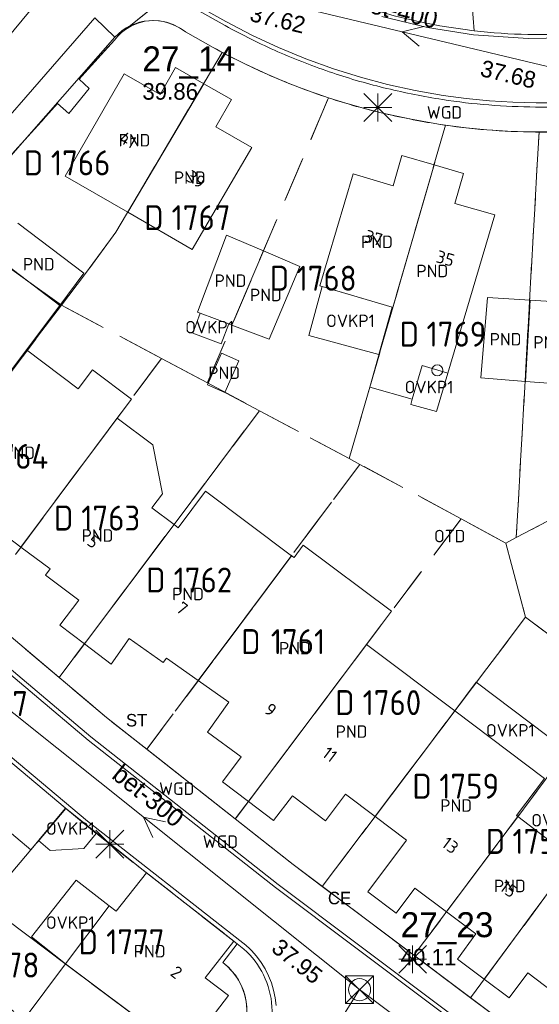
# Model space of a CAD drawing. Header units: metres. Extents: x 207644 to 210135, y 370459 to 373417.
# Tile 67 of 256: x 208717 to 208755, y 371463 to 371534. Entities that reach past the tile are written whole.
import ezdxf
from ezdxf.enums import TextEntityAlignment as Align

# ---------------------------------------------------------------- set-up
doc = ezdxf.new("R2010")
doc.units = ezdxf.units.M
doc.linetypes.add('HIDDEN2', pattern=[4.7625, 3.175, -1.5875])
for name, color, linetype in [('combi_kolk', 7, 'Continuous'), ('CON_BxH300x300mm', 7, 'Continuous'), ('CON_BxH400x400mm', 7, 'Continuous'), ('CON_BxH600x600mm', 7, 'Continuous'), ('DMM_BxH300x300mm', 7, 'Continuous'), ('DMM_BxH400x400mm', 7, 'Continuous'), ('GB', 1, 'Continuous'), ('GB07', 1, 'Continuous'), ('GB11', 1, 'Continuous'), ('INV_BxH300x300mm', 7, 'Continuous'), ('INV_BxH400x400mm', 7, 'Continuous'), ('KAD_Niet_vastgesteld_Perceel', 30, 'Continuous'), ('KAD_perceelnummer', 212, 'Continuous'), ('KAD_sectie', 212, 'Continuous'), ('KAD_Vastgesteld_Perceel', 212, 'Continuous'), ('KO_INSPECTIE', 7, 'Continuous'), ('NAR', 7, 'Continuous'), ('NLV_inspectieput', 7, 'Continuous'), ('NNR_inspectieput', 7, 'Continuous'), ('NOD_inspectieput', 7, 'Continuous'), ('OTD', 7, 'Continuous'), ('OVKP1', 7, 'Continuous'), ('PIJL', 7, 'Continuous'), ('PND', 7, 'Continuous'), ('WGD', 7, 'Continuous')]:
    doc.layers.add(name, color=color, linetype=linetype)
for name, color, linetype, lineweight in [('GMV', 7, 'Continuous', 25), ('GP1', 7, 'Continuous', 30), ('Q21_lantaarnpaal', 1, 'Continuous', 0), ('Q28_rioolput', 153, 'Continuous', 0)]:
    doc.layers.add(name, color=color, linetype=linetype, lineweight=lineweight)
doc.styles.add('ISO', font='isocpeur.ttf', dxfattribs={"height": 1})
doc.styles.add('ISOCP', font='ISOCP.shx', dxfattribs={"height": 1.8})

# ---------------------------------------------------------------- blocks, each defined once
blk = doc.blocks.new('ACMAP_ANN_TEMPLATE_Vastgesteld_Perceelnummer')
at = {"layer": 'KAD_perceelnummer', "style": 'ISOCP'}
blk.add_attdef('Perceelnummer', text='', height=1.8, dxfattribs=at).set_placement((0, 0), align=Align.MIDDLE)
at = {"layer": 'KAD_sectie', "style": 'ISOCP'}
blk.add_attdef('sectie', text='', height=1.8, dxfattribs=at).set_placement((-2.7, 0), align=Align.MIDDLE_RIGHT)
blk = doc.blocks.new('Q21')
for p, q in [((-1, 1), (0, 0)), ((0, 1), (0, 0)), ((0, 0), (1, 1)), ((-1, 0), (0, 0)), ((-1, -1), (0, 0)), ((0, 0), (1, 0)), ((0, 0), (0, -1)), ((0, 0), (1, -1))]:
    blk.add_line(p, q)
blk = doc.blocks.new('Q28')
at = {"linetype": 'Continuous'}
for p, q in [((-1, -1), (1, 1)), ((-1, 1), (1, -1))]:
    blk.add_line(p, q, dxfattribs=at)
blk.add_lwpolyline([(1, 1), (1, -1), (-1, -1), (-1, 1)], close=True)

msp = doc.modelspace()

# ---------------------------------------------------------------- linework, layer by layer
at = {"layer": 'combi_kolk', "color": 253, "lineweight": 13}
msp.add_circle((208747.22, 371508.82), 0.4, dxfattribs=at)
at = {"layer": 'CON_BxH300x300mm', "color": 253, "linetype": 'Continuous', "lineweight": 13}
for points in [[(208741.61, 371464.18), (208710.46, 371489.03)], [(208727.98, 371442.36), (208741.61, 371464.18)], [(208759.03, 371451.12), (208741.61, 371464.18)]]:
    msp.add_lwpolyline(points, dxfattribs=at)
at = {"layer": 'CON_BxH400x400mm', "color": 253, "linetype": 'Continuous', "lineweight": 13}
msp.add_lwpolyline([(208757.27, 371530.22), (208732.09, 371536.24)], dxfattribs=at)
at = {"layer": 'CON_BxH600x600mm', "color": 253, "linetype": 'Continuous', "lineweight": 13}
msp.add_lwpolyline([(208725.5, 371544), (208693.42, 371505.28)], dxfattribs=at)
at = {"layer": 'GB', "color": 253, "linetype": 'Continuous', "lineweight": 13}
for points in [[(208724.63, 371530.203), (208720.388, 371522.826)], [(208727.234, 371528.698), (208724.63, 371530.203)], [(208728.343, 371530.652), (208727.234, 371528.698)], [(208730.372, 371529.483), (208728.343, 371530.652)], [(208730.372, 371529.483), (208732.37, 371528.332)], [(208732.37, 371528.332), (208731.247, 371526.382)], [(208731.247, 371526.382), (208733.846, 371524.884)], [(208733.846, 371524.884), (208729.552, 371517.53)], [(208744.663, 371524.301), (208744.024, 371522.126)], [(208746.979, 371523.631), (208744.663, 371524.301)], [(208746.979, 371523.631), (208749.106, 371523.015)], [(208741.144, 371522.978), (208738.753, 371514.903)], [(208744.024, 371522.126), (208741.144, 371522.978)], [(208749.106, 371523.015), (208748.48, 371520.853)], [(208720.388, 371522.826), (208724.894, 371520.222)], [(208748.48, 371520.853), (208751.362, 371520.019)], [(208729.552, 371517.53), (208724.894, 371520.222)], [(208720.949, 371516.419), (208716.961, 371519.434)], [(208751.362, 371520.019), (208747.98, 371508.625)], [(208732.02, 371518.572), (208729.924, 371513.012)], [(208734.682, 371517.43), (208732.02, 371518.572)], [(208734.682, 371517.43), (208737.302, 371516.306)], [(208720.009, 371513.506), (208721.741, 371515.82)], [(208721.741, 371515.82), (208720.949, 371516.419)], [(208738.753, 371514.903), (208743.955, 371513.372)], [(208750.365, 371508.275), (208750.825, 371514.071)], [(208750.825, 371514.071), (208753.913, 371513.878)], [(208756.994, 371513.686), (208753.913, 371513.878)], [(208720.009, 371513.506), (208717.602, 371510.294)], [(208742.347, 371507.603), (208743.955, 371513.372)], [(208745.407, 371506.751), (208742.347, 371507.603)], [(208728.544, 371497.477), (208730.507, 371500.104)], [(208730.507, 371500.104), (208736.706, 371495.456)], [(208726.64, 371498.909), (208728.237, 371497.708)], [(208728.237, 371497.708), (208728.544, 371497.477)], [(208736.706, 371495.456), (208729.983, 371486.461)], [(208718.962, 371494.065), (208719.294, 371494.506)], [(208721.364, 371492.253), (208718.962, 371494.065)], [(208720.008, 371490.46), (208721.364, 371492.253)], [(208721.78, 371489.111), (208720.008, 371490.46)], [(208723.713, 371487.64), (208721.78, 371489.111)], [(208725.01, 371489.479), (208723.713, 371487.64)], [(208727.461, 371487.75), (208725.01, 371489.479)], [(208727.692, 371488.076), (208727.461, 371487.75)], [(208729.983, 371486.461), (208727.692, 371488.076)], [(208732.187, 371484.906), (208729.983, 371486.461)], [(208730.649, 371482.748), (208732.187, 371484.906)], [(208733.072, 371480.963), (208730.649, 371482.748)], [(208731.725, 371479.152), (208733.072, 371480.963)], [(208733.594, 371477.738), (208731.725, 371479.152)], [(208740.605, 371478.264), (208739.156, 371476.35)], [(208742.724, 371476.66), (208740.605, 371478.264)], [(208735.407, 371476.366), (208733.594, 371477.738)], [(208736.764, 371478.16), (208735.407, 371476.366)], [(208739.156, 371476.35), (208736.764, 371478.16)], [(208717.901, 371474.249), (208715.738, 371476.077)], [(208744.99, 371474.944), (208742.724, 371476.66)], [(208752.934, 371476.734), (208753.024, 371476.665)], [(208753.024, 371476.665), (208757.005, 371473.614)], [(208742.207, 371471.22), (208744.99, 371474.944)], [(208717.901, 371474.249), (208714.674, 371470.43)], [(208744.244, 371469.698), (208742.207, 371471.22)], [(208745.594, 371471.498), (208744.244, 371469.698)], [(208747.876, 371469.786), (208745.594, 371471.498)], [(208720.412, 371466.033), (208723.555, 371470.223)], [(208723.555, 371470.223), (208724.072, 371469.834)], [(208749.994, 371468.198), (208747.876, 371469.786)], [(208748.68, 371466.371), (208749.994, 371468.198)], [(208750.6, 371464.926), (208748.68, 371466.371)], [(208717.418, 371462.04), (208720.412, 371466.033)], [(208730.469, 371465.02), (208732.16, 371463.747)], [(208752.384, 371463.583), (208750.6, 371464.926)], [(208753.743, 371465.389), (208752.384, 371463.583)], [(208756.139, 371463.559), (208753.743, 371465.389)], [(208732.16, 371463.747), (208730.605, 371461.724)]]:
    msp.add_lwpolyline(points, dxfattribs=at)
at = {"layer": 'GB07', "color": 253, "linetype": 'Continuous', "lineweight": 13}
for points in [[(208730.372, 371529.483), (208724.894, 371520.222)], [(208746.979, 371523.631), (208744.01, 371513.356)], [(208734.682, 371517.43), (208732.407, 371512.075)], [(208720.009, 371513.506), (208715.218, 371517.129)], [(208753.571, 371508.022), (208753.913, 371513.878)], [(208744.01, 371513.356), (208743.955, 371513.372)], [(208717.602, 371510.294), (208708.969, 371498.77)], [(208724.135, 371505.379), (208717.194, 371496.077)], [(208728.237, 371497.708), (208721.78, 371489.111)], [(208742.106, 371489.048), (208733.594, 371477.738)], [(208748.469, 371484.265), (208742.724, 371476.66)], [(208753.024, 371476.665), (208747.876, 371469.786)], [(208757.005, 371473.614), (208750.6, 371464.926)], [(208727.202, 371460.937), (208720.412, 371466.033)]]:
    msp.add_lwpolyline(points, dxfattribs=at)
at = {"layer": 'GB11', "color": 253, "linetype": 'Continuous', "lineweight": 13}
for points in [[(208737.302, 371516.306), (208735.088, 371511.065)], [(208729.924, 371513.012), (208730.128, 371512.935)], [(208730.128, 371512.935), (208732.18, 371512.161)], [(208732.18, 371512.161), (208732.407, 371512.075)], [(208735.088, 371511.065), (208732.407, 371512.075)], [(208717.602, 371510.294), (208721.332, 371507.488)], [(208731.898, 371507.223), (208732.906, 371509.502), (208731.663, 371510.052), (208730.655, 371507.772), (208731.898, 371507.223)], [(208721.332, 371507.488), (208722.356, 371508.849)], [(208722.356, 371508.849), (208725.156, 371506.742)], [(208745.407, 371506.751), (208746.126, 371509.175), (208747.98, 371508.625)], [(208753.571, 371508.022), (208750.365, 371508.275)], [(208753.571, 371508.022), (208756.526, 371507.788)], [(208725.156, 371506.742), (208724.135, 371505.379)], [(208724.135, 371505.379), (208726.699, 371503.45)], [(208726.699, 371503.45), (208727.398, 371499.917)], [(208727.398, 371499.917), (208726.64, 371498.909)], [(208717.194, 371496.077), (208714.918, 371497.779)], [(208719.294, 371494.506), (208717.194, 371496.077)], [(208736.9, 371495.319), (208737.547, 371496.222)], [(208737.547, 371496.222), (208743.913, 371491.449)], [(208736.706, 371495.456), (208736.9, 371495.319)], [(208743.913, 371491.449), (208742.106, 371489.048)], [(208742.106, 371489.048), (208748.469, 371484.265)], [(208748.469, 371484.265), (208754.933, 371479.405)], [(208754.933, 371479.405), (208752.934, 371476.734)], [(208724.072, 371469.834), (208726.247, 371472.609)], [(208732.547, 371467.671), (208726.247, 371472.609)], [(208732.547, 371467.671), (208730.469, 371465.02)]]:
    msp.add_lwpolyline(points, dxfattribs=at)
at = {"layer": 'GMV', "color": 253, "linetype": 'Continuous', "lineweight": 13}
for points in [[(208749.878, 371533.296, -0.080113), (208737.019, 371536.946)], [(208729.051, 371533.216, 0.392921), (208723.961, 371532.828)], [(208731.922, 371533.669, 0.023102), (208735.723, 371531.791)], [(208749.878, 371533.296, 0.046018), (208757.614, 371533.118)], [(208734.996, 371530.144, -0.022952), (208731.048, 371532.095)], [(208735.723, 371531.791, 0.021728), (208739.676, 371530.259)], [(208739.103, 371528.553, -0.022137), (208734.996, 371530.144)], [(208739.676, 371530.259, 0.023019), (208743.588, 371529.137)], [(208743.588, 371529.137, 0.019082), (208747.58, 371528.345)], [(208743.16, 371527.389, -0.024213), (208739.103, 371528.553)], [(208747.58, 371528.345, 0.020874), (208750.932, 371527.949)], [(208750.932, 371527.949, 0.015722), (208754.305, 371527.8)], [(208747.3, 371526.567, -0.018864), (208743.16, 371527.389)], [(208754.305, 371527.8, 0.017647), (208756.743, 371527.861)], [(208750.791, 371526.155, -0.021771), (208747.3, 371526.567)], [(208754.303, 371526, -0.016792), (208750.791, 371526.155)], [(208756.845, 371526.064, -0.019677), (208754.303, 371526)], [(208732.796, 371467.476, -0.418927), (208734.126, 371459.045)], [(208732.682, 371460.119, 0.407919), (208731.748, 371466.13)]]:
    msp.add_lwpolyline(points, format="xyb", dxfattribs=at)
for points in [[(208731.97, 371533.965), (208729.857, 371535.144)], [(208749.74, 371535.119), (208749.878, 371533.296)], [(208729.809, 371534.848), (208731.922, 371533.669)], [(208746.505, 371533.525), (208743.22, 371534.317)], [(208722.536, 371534.237), (208700.347, 371508.766)], [(208723.961, 371532.828), (208722.536, 371534.237)], [(208733.849, 371532.982), (208731.97, 371533.965)], [(208731.048, 371532.095), (208729.051, 371533.216)], [(208735.771, 371532.087), (208733.849, 371532.982)], [(208749.829, 371533), (208746.505, 371533.525)], [(208753.756, 371532.729), (208749.829, 371533)], [(208723.961, 371532.828), (208717.787, 371525.805)], [(208757.628, 371532.818), (208753.756, 371532.729)], [(208737.731, 371531.278), (208735.771, 371532.087)], [(208739.724, 371530.555), (208737.731, 371531.278)], [(208741.668, 371529.949), (208739.724, 371530.555)], [(208743.636, 371529.433), (208741.668, 371529.949)], [(208745.625, 371528.999), (208743.636, 371529.433)], [(208747.628, 371528.641), (208745.625, 371528.999)], [(208749.3, 371528.408), (208747.628, 371528.641)], [(208750.98, 371528.245), (208749.3, 371528.408)], [(208752.666, 371528.144), (208750.98, 371528.245)], [(208754.353, 371528.096), (208752.666, 371528.144)], [(208755.573, 371528.105), (208754.353, 371528.096)], [(208717.787, 371525.805), (208710.095, 371517.002)], [(208711.784, 371493.564), (208723.372, 371483.797)], [(208722.042, 371482.172), (208710.415, 371491.973)], [(208710.607, 371492.203), (208722.234, 371482.402)], [(208709.163, 371487.087), (208722.007, 371476.313)], [(208720.377, 371477.289), (208709.797, 371486.164)], [(208723.372, 371483.797), (208736.83, 371473.189)], [(208735.54, 371471.532), (208722.042, 371482.172)], [(208722.234, 371482.402), (208735.732, 371471.762)], [(208720.42, 371477.253), (208717.901, 371474.249)], [(208720.42, 371477.253), (208720.377, 371477.289)], [(208726.247, 371472.609), (208720.42, 371477.253)], [(208722.007, 371476.313), (208732.975, 371467.717)], [(208736.83, 371473.189), (208757.471, 371457.695)], [(208752.921, 371458.486), (208735.54, 371471.532)], [(208735.732, 371471.762), (208753.113, 371458.716)], [(208732.796, 371467.476), (208732.547, 371467.671)], [(208732.975, 371467.717), (208733.407, 371467.378)], [(208731.748, 371466.13), (208732.796, 371467.476)], [(208733.407, 371467.378), (208733.687, 371467.116)], [(208733.687, 371467.116), (208733.811, 371466.999)], [(208733.811, 371466.999), (208734.18, 371466.586)], [(208734.18, 371466.586), (208734.512, 371466.142)], [(208734.512, 371466.142), (208734.803, 371465.671)], [(208734.803, 371465.671), (208735.052, 371465.175)], [(208735.052, 371465.175), (208735.256, 371464.66)], [(208735.256, 371464.66), (208735.413, 371464.129)], [(208735.413, 371464.129), (208735.524, 371463.586)], [(208735.524, 371463.586), (208735.586, 371463.035)]]:
    msp.add_lwpolyline(points, dxfattribs=at)
at = {"layer": 'GP1', "color": 253, "linetype": 'Continuous', "lineweight": 13}
for points in [[(208737.959, 371511.334), (208738.904, 371514.859)], [(208738.904, 371514.859), (208743.955, 371513.372)], [(208743.955, 371513.372), (208743.008, 371509.974)], [(208732.18, 371512.161), (208731.639, 371510.728), (208729.587, 371511.502), (208730.128, 371512.935)], [(208743.008, 371509.974), (208737.959, 371511.334)], [(208747.98, 371508.625), (208747.155, 371505.845)], [(208745.299, 371506.361), (208745.407, 371506.751)], [(208747.155, 371505.845), (208745.299, 371506.361)], [(208748.469, 371484.265), (208750.026, 371486.336)], [(208750.026, 371486.336), (208756.49, 371481.476)], [(208722.629, 371475.445), (208721.737, 371474.361), (208719.299, 371474.206), (208718.473, 371474.932), (208720.42, 371477.253), (208722.629, 371475.445)], [(208717.948, 371467.974), (208721.167, 371472.061)], [(208721.167, 371472.061), (208723.555, 371470.223)], [(208720.412, 371466.033), (208717.948, 371467.974)]]:
    msp.add_lwpolyline(points, dxfattribs=at)
at = {"layer": 'KAD_Niet_vastgesteld_Perceel', "color": 253, "linetype": 'HIDDEN2', "lineweight": 13}
msp.add_lwpolyline([(208733.739, 371540.646), (208724.733, 371533.398), (208724.44, 371533.17), (208724.173, 371532.914), (208723.933, 371532.631), (208721.394, 371529.801), (208722.119, 371529.134), (208720.639, 371527.327), (208719.827, 371528.055), (208716.767, 371524.644), (208712.09, 371519.287), (208704.01, 371510.033), (208704.744, 371509.289), (208703.524, 371507.956), (208702.812, 371508.661), (208701.593, 371507.264), (208691.06, 371495.268), (208688.841, 371492.884), (208686.859, 371490.755), (208685.417, 371489.218), (208682.405, 371486.007), (208679.729, 371483.3), (208674.132, 371477.639)], dxfattribs=at)
at = {"layer": 'KAD_Vastgesteld_Perceel', "color": 253, "linetype": 'HIDDEN2', "lineweight": 13}
for points in [[(208755.699, 371526.011), (208754.552, 371526.007), (208752.67, 371526.044), (208750.791, 371526.155), (208749.295, 371526.293), (208747.805, 371526.488), (208747.3, 371526.567), (208745.222, 371526.94), (208743.16, 371527.389), (208741.887, 371527.71), (208740.624, 371528.068), (208739.372, 371528.463), (208739.103, 371528.553), (208737.719, 371529.044), (208736.349, 371529.574), (208734.996, 371530.144), (208733.335, 371530.909), (208731.706, 371531.738), (208731.048, 371532.095), (208729.051, 371533.216), (208728.632, 371533.516), (208728.174, 371533.752), (208727.686, 371533.919), (208727.18, 371534.015), (208726.665, 371534.037), (208726.152, 371533.984), (208725.652, 371533.858), (208725.176, 371533.661), (208724.733, 371533.398), (208733.739, 371540.646)], [(208716.767, 371524.644), (208719.827, 371528.055), (208720.639, 371527.327), (208722.119, 371529.134), (208721.394, 371529.801), (208723.933, 371532.631), (208724.173, 371532.914), (208724.44, 371533.17), (208724.733, 371533.398), (208725.176, 371533.661), (208725.652, 371533.858), (208726.152, 371533.984), (208726.665, 371534.037), (208727.18, 371534.015), (208727.686, 371533.919), (208728.174, 371533.752), (208728.632, 371533.516), (208729.051, 371533.216), (208731.048, 371532.095), (208731.706, 371531.738), (208724.036, 371518.772), (208721.776, 371515.702), (208720.113, 371513.511), (208712.09, 371519.287)], [(208713.954, 371491.734), (208719.953, 371486.678), (208723.372, 371483.797), (208726.279, 371481.506), (208732.65, 371476.483), (208736.83, 371473.189), (208738.918, 371471.621), (208745.533, 371466.656), (208749.616, 371463.592), (208757.669, 371457.547)], [(208733.491, 371462.756), (208733.441, 371463.315), (208733.319, 371463.863), (208733.128, 371464.39), (208732.871, 371464.889), (208732.551, 371465.35), (208732.175, 371465.766), (208731.748, 371466.13), (208732.796, 371467.476), (208721.828, 371476.072), (208720.431, 371477.244), (208717.901, 371474.249), (208715.744, 371476.071)]]:
    msp.add_lwpolyline(points, dxfattribs=at)
for points in [[(208730.638, 371507.912), (208727.336, 371509.67), (208720.113, 371513.511), (208721.776, 371515.702), (208724.036, 371518.772), (208731.706, 371531.738), (208733.335, 371530.909), (208734.996, 371530.144), (208736.349, 371529.574), (208737.719, 371529.044), (208739.103, 371528.553), (208739.372, 371528.463), (208730.638, 371507.912)], [(208740.86, 371502.458), (208734.398, 371505.909), (208730.638, 371507.912), (208739.372, 371528.463), (208740.624, 371528.068), (208741.887, 371527.71), (208743.16, 371527.389), (208745.222, 371526.94), (208747.3, 371526.567), (208747.805, 371526.488), (208740.86, 371502.458)], [(208741.631, 371502.044), (208740.86, 371502.458), (208747.805, 371526.488), (208749.295, 371526.293), (208750.791, 371526.155), (208752.67, 371526.044), (208754.552, 371526.007), (208752.907, 371496.759), (208752.164, 371496.366), (208748.93, 371498.115), (208741.631, 371502.044)], [(208759.378, 371526.288), (208762.12, 371526.589), (208764.635, 371502.984), (208764.46, 371502.891), (208756.841, 371498.846), (208752.907, 371496.759), (208754.552, 371526.007), (208755.699, 371526.011), (208756.845, 371526.064), (208758.113, 371526.159), (208759.378, 371526.288)], [(208702.812, 371508.661), (208703.524, 371507.956), (208704.744, 371509.289), (208704.01, 371510.033), (208712.09, 371519.287), (208720.113, 371513.511), (208718.398, 371511.255), (208707.793, 371497.094), (208702.591, 371501.697), (208702.148, 371501.998), (208701.753, 371502.36), (208701.414, 371502.776), (208701.139, 371503.235), (208700.933, 371503.73), (208700.801, 371504.249), (208700.745, 371504.782), (208700.766, 371505.317), (208700.864, 371505.844), (208701.038, 371506.351), (208701.282, 371506.828), (208701.593, 371507.264), (208702.812, 371508.661)], [(208720.113, 371513.511), (208727.336, 371509.67), (208713.954, 371491.734), (208711.784, 371493.564), (208707.793, 371497.094), (208718.398, 371511.255), (208720.113, 371513.511)], [(208730.638, 371507.912), (208734.398, 371505.909), (208719.953, 371486.678), (208713.954, 371491.734), (208727.336, 371509.67), (208730.638, 371507.912)], [(208740.86, 371502.458), (208741.631, 371502.044), (208726.279, 371481.506), (208723.372, 371483.797), (208719.953, 371486.678), (208734.398, 371505.909), (208740.86, 371502.458)], [(208741.631, 371502.044), (208748.93, 371498.115), (208732.65, 371476.483), (208726.279, 371481.506), (208741.631, 371502.044)], [(208774.793, 371478.518), (208773.179, 371476.367), (208764.304, 371483.008), (208760.115, 371486.139), (208753.578, 371491.028), (208752.164, 371496.366), (208752.907, 371496.759), (208756.841, 371498.846), (208777.93, 371482.743), (208774.793, 371478.518)], [(208748.93, 371498.115), (208752.164, 371496.366), (208753.578, 371491.028), (208738.918, 371471.621), (208736.83, 371473.189), (208732.65, 371476.483), (208748.93, 371498.115)], [(208738.918, 371471.621), (208753.578, 371491.028), (208760.115, 371486.139), (208745.533, 371466.656), (208738.918, 371471.621)], [(208773.179, 371476.367), (208771.437, 371474.045), (208762.606, 371480.752), (208760.904, 371478.495), (208758.176, 371475.202), (208749.616, 371463.592), (208745.533, 371466.656), (208760.115, 371486.139), (208764.304, 371483.008), (208773.179, 371476.367)], [(208761.362, 371462.322), (208757.669, 371457.547), (208749.616, 371463.592), (208758.176, 371475.202), (208760.904, 371478.495), (208762.606, 371480.752), (208771.437, 371474.045), (208769.764, 371471.814), (208768.914, 371472.386), (208761.362, 371462.322)], [(208731.102, 371458.01), (208728.089, 371453.989), (208708.217, 371468.981), (208710.75, 371472.641), (208709.823, 371473.454), (208713.564, 371477.914), (208715.744, 371476.071), (208711.956, 371471.637), (208714.212, 371469.742), (208714.694, 371470.325), (208731.102, 371458.01)], [(208715.744, 371476.071), (208717.901, 371474.249), (208720.431, 371477.244), (208721.828, 371476.072), (208732.796, 371467.476), (208731.748, 371466.13), (208732.175, 371465.766), (208732.551, 371465.35), (208732.871, 371464.889), (208733.128, 371464.39), (208733.319, 371463.863), (208733.441, 371463.315), (208733.491, 371462.756), (208733.469, 371462.196), (208733.375, 371461.643), (208733.21, 371461.106), (208732.978, 371460.596), (208732.682, 371460.119), (208731.102, 371458.01), (208714.694, 371470.325), (208714.212, 371469.742), (208711.956, 371471.637), (208715.744, 371476.071)]]:
    msp.add_lwpolyline(points, close=True, dxfattribs=at)
at = {"layer": 'NOD_inspectieput', "color": 253, "lineweight": 13}
msp.add_circle((208741.61, 371464.18), 0.8, dxfattribs=at)
at = {"layer": 'PIJL', "color": 253, "lineweight": 13}
for points in [[(208746.25, 371533.6), (208744.68, 371533.23), (208745.91, 371532.19)], [(208727.61, 371476.27), (208726.03, 371476.6), (208726.71, 371475.14)]]:
    msp.add_lwpolyline(points, dxfattribs=at)

# ---------------------------------------------------------------- block references
at = {"layer": 'KAD_Vastgesteld_Perceel', "color": 253, "linetype": 'HIDDEN2', "lineweight": 13}
ref = msp.add_blockref('ACMAP_ANN_TEMPLATE_Vastgesteld_Perceelnummer', (208721.501, 371523.774), dxfattribs=at)
ref.add_attrib('Perceelnummer', '1766', dxfattribs={"layer": 'KAD_perceelnummer', "lineweight": 13, "height": 1.8, "style": 'ISOCP'}).set_placement((208721.501, 371523.774), align=Align.MIDDLE)
ref.add_attrib('sectie', 'D', dxfattribs={"layer": 'KAD_sectie', "lineweight": 13, "height": 1.8, "style": 'ISOCP'}).set_placement((208718.801, 371523.774), align=Align.MIDDLE_RIGHT)
ref = msp.add_blockref('ACMAP_ANN_TEMPLATE_Vastgesteld_Perceelnummer', (208730.18, 371519.825), dxfattribs=at)
ref.add_attrib('Perceelnummer', '1767', dxfattribs={"layer": 'KAD_perceelnummer', "lineweight": 13, "height": 1.8, "style": 'ISOCP'}).set_placement((208730.18, 371519.825), align=Align.MIDDLE)
ref.add_attrib('sectie', 'D', dxfattribs={"layer": 'KAD_sectie', "lineweight": 13, "height": 1.8, "style": 'ISOCP'}).set_placement((208727.48, 371519.825), align=Align.MIDDLE_RIGHT)
ref = msp.add_blockref('ACMAP_ANN_TEMPLATE_Vastgesteld_Perceelnummer', (208739.232, 371515.461), dxfattribs=at)
ref.add_attrib('Perceelnummer', '1768', dxfattribs={"layer": 'KAD_perceelnummer', "lineweight": 13, "height": 1.8, "style": 'ISOCP'}).set_placement((208739.232, 371515.461), align=Align.MIDDLE)
ref.add_attrib('sectie', 'D', dxfattribs={"layer": 'KAD_sectie', "lineweight": 13, "height": 1.8, "style": 'ISOCP'}).set_placement((208736.532, 371515.461), align=Align.MIDDLE_RIGHT)
ref = msp.add_blockref('ACMAP_ANN_TEMPLATE_Vastgesteld_Perceelnummer', (208748.592, 371511.427), dxfattribs=at)
ref.add_attrib('Perceelnummer', '1769', dxfattribs={"layer": 'KAD_perceelnummer', "lineweight": 13, "height": 1.8, "style": 'ISOCP'}).set_placement((208748.592, 371511.427), align=Align.MIDDLE)
ref.add_attrib('sectie', 'D', dxfattribs={"layer": 'KAD_sectie', "lineweight": 13, "height": 1.8, "style": 'ISOCP'}).set_placement((208745.892, 371511.427), align=Align.MIDDLE_RIGHT)
ref = msp.add_blockref('ACMAP_ANN_TEMPLATE_Vastgesteld_Perceelnummer', (208717.006, 371502.623), dxfattribs=at)
ref.add_attrib('Perceelnummer', '1764', dxfattribs={"layer": 'KAD_perceelnummer', "lineweight": 13, "height": 1.8, "style": 'ISOCP'}).set_placement((208717.006, 371502.623), align=Align.MIDDLE)
ref.add_attrib('sectie', 'D', dxfattribs={"layer": 'KAD_sectie', "lineweight": 13, "height": 1.8, "style": 'ISOCP'}).set_placement((208714.306, 371502.623), align=Align.MIDDLE_RIGHT)
ref = msp.add_blockref('ACMAP_ANN_TEMPLATE_Vastgesteld_Perceelnummer', (208723.673, 371498.174), dxfattribs=at)
ref.add_attrib('Perceelnummer', '1763', dxfattribs={"layer": 'KAD_perceelnummer', "lineweight": 13, "height": 1.8, "style": 'ISOCP'}).set_placement((208723.673, 371498.174), align=Align.MIDDLE)
ref.add_attrib('sectie', 'D', dxfattribs={"layer": 'KAD_sectie', "lineweight": 13, "height": 1.8, "style": 'ISOCP'}).set_placement((208720.973, 371498.174), align=Align.MIDDLE_RIGHT)
ref = msp.add_blockref('ACMAP_ANN_TEMPLATE_Vastgesteld_Perceelnummer', (208730.316, 371493.708), dxfattribs=at)
ref.add_attrib('Perceelnummer', '1762', dxfattribs={"layer": 'KAD_perceelnummer', "lineweight": 13, "height": 1.8, "style": 'ISOCP'}).set_placement((208730.316, 371493.708), align=Align.MIDDLE)
ref.add_attrib('sectie', 'D', dxfattribs={"layer": 'KAD_sectie', "lineweight": 13, "height": 1.8, "style": 'ISOCP'}).set_placement((208727.616, 371493.708), align=Align.MIDDLE_RIGHT)
ref = msp.add_blockref('ACMAP_ANN_TEMPLATE_Vastgesteld_Perceelnummer', (208737.173, 371489.264), dxfattribs=at)
ref.add_attrib('Perceelnummer', '1761', dxfattribs={"layer": 'KAD_perceelnummer', "lineweight": 13, "height": 1.8, "style": 'ISOCP'}).set_placement((208737.173, 371489.264), align=Align.MIDDLE)
ref.add_attrib('sectie', 'D', dxfattribs={"layer": 'KAD_sectie', "lineweight": 13, "height": 1.8, "style": 'ISOCP'}).set_placement((208734.473, 371489.264), align=Align.MIDDLE_RIGHT)
ref = msp.add_blockref('ACMAP_ANN_TEMPLATE_Vastgesteld_Perceelnummer', (208743.943, 371484.868), dxfattribs=at)
ref.add_attrib('Perceelnummer', '1760', dxfattribs={"layer": 'KAD_perceelnummer', "lineweight": 13, "height": 1.8, "style": 'ISOCP'}).set_placement((208743.943, 371484.868), align=Align.MIDDLE)
ref.add_attrib('sectie', 'D', dxfattribs={"layer": 'KAD_sectie', "lineweight": 13, "height": 1.8, "style": 'ISOCP'}).set_placement((208741.243, 371484.868), align=Align.MIDDLE_RIGHT)
ref = msp.add_blockref('ACMAP_ANN_TEMPLATE_Vastgesteld_Perceelnummer', (208715.433, 371484.802), dxfattribs=at)
ref.add_attrib('Perceelnummer', '2367', dxfattribs={"layer": 'KAD_perceelnummer', "lineweight": 13, "height": 1.8, "style": 'ISOCP'}).set_placement((208715.433, 371484.802), align=Align.MIDDLE)
ref.add_attrib('sectie', 'D', dxfattribs={"layer": 'KAD_sectie', "lineweight": 13, "height": 1.8, "style": 'ISOCP'}).set_placement((208712.733, 371484.802), align=Align.MIDDLE_RIGHT)
ref = msp.add_blockref('ACMAP_ANN_TEMPLATE_Vastgesteld_Perceelnummer', (208749.513, 371478.842), dxfattribs=at)
ref.add_attrib('Perceelnummer', '1759', dxfattribs={"layer": 'KAD_perceelnummer', "lineweight": 13, "height": 1.8, "style": 'ISOCP'}).set_placement((208749.513, 371478.842), align=Align.MIDDLE)
ref.add_attrib('sectie', 'D', dxfattribs={"layer": 'KAD_sectie', "lineweight": 13, "height": 1.8, "style": 'ISOCP'}).set_placement((208746.813, 371478.842), align=Align.MIDDLE_RIGHT)
ref = msp.add_blockref('ACMAP_ANN_TEMPLATE_Vastgesteld_Perceelnummer', (208754.803, 371474.866), dxfattribs=at)
ref.add_attrib('Perceelnummer', '1758', dxfattribs={"layer": 'KAD_perceelnummer', "lineweight": 13, "height": 1.8, "style": 'ISOCP'}).set_placement((208754.803, 371474.866), align=Align.MIDDLE)
ref.add_attrib('sectie', 'D', dxfattribs={"layer": 'KAD_sectie', "lineweight": 13, "height": 1.8, "style": 'ISOCP'}).set_placement((208752.103, 371474.866), align=Align.MIDDLE_RIGHT)
ref = msp.add_blockref('ACMAP_ANN_TEMPLATE_Vastgesteld_Perceelnummer', (208725.446, 371467.627), dxfattribs=at)
ref.add_attrib('Perceelnummer', '1777', dxfattribs={"layer": 'KAD_perceelnummer', "lineweight": 13, "height": 1.8, "style": 'ISOCP'}).set_placement((208725.446, 371467.627), align=Align.MIDDLE)
ref.add_attrib('sectie', 'D', dxfattribs={"layer": 'KAD_sectie', "lineweight": 13, "height": 1.8, "style": 'ISOCP'}).set_placement((208722.746, 371467.627), align=Align.MIDDLE_RIGHT)
ref = msp.add_blockref('ACMAP_ANN_TEMPLATE_Vastgesteld_Perceelnummer', (208716.377, 371465.952), dxfattribs=at)
ref.add_attrib('Perceelnummer', '1778', dxfattribs={"layer": 'KAD_perceelnummer', "lineweight": 13, "height": 1.8, "style": 'ISOCP'}).set_placement((208716.377, 371465.952), align=Align.MIDDLE)
ref.add_attrib('sectie', 'D', dxfattribs={"layer": 'KAD_sectie', "lineweight": 13, "height": 1.8, "style": 'ISOCP'}).set_placement((208713.677, 371465.952), align=Align.MIDDLE_RIGHT)
at = {"layer": 'Q21_lantaarnpaal', "color": 253}
for p in [(208742.928, 371527.767), (208723.604, 371474.666), (208745.438, 371466.372)]:
    msp.add_blockref('Q21', p, dxfattribs=at)
at = {"layer": 'Q28_rioolput', "color": 253}
msp.add_blockref('Q28', (208741.608, 371464.177), dxfattribs=at)

# ---------------------------------------------------------------- texts
at = {"layer": 'DMM_BxH300x300mm', "color": 253, "lineweight": 13}
msp.add_text('bet-300', height=1.3, rotation=321.42, dxfattribs=at).set_placement((208723.67, 371479.48))
at = {"layer": 'DMM_BxH400x400mm', "color": 253, "lineweight": 13}
msp.add_text('bet-400', height=1.3, rotation=346.55, dxfattribs=at).set_placement((208741.32, 371534.82))
at = {"layer": 'INV_BxH300x300mm', "color": 253, "lineweight": 13}
msp.add_text('37.95', height=1.2, rotation=321.42, dxfattribs=at).set_placement((208735.17, 371467.01))
at = {"layer": 'INV_BxH400x400mm', "color": 253, "lineweight": 13}
for s, p in [('37.62', (208733.62, 371534.02)), ('37.68', (208750.24, 371530.05))]:
    msp.add_text(s, height=1.2, rotation=346.55, dxfattribs=at).set_placement(p)
at = {"layer": 'KO_INSPECTIE', "color": 253, "lineweight": 13}
for s, p in [('ST', (208724.77, 371483.15)), ('CE', (208739.33, 371470.33))]:
    msp.add_text(s, height=0.9, dxfattribs=at).set_placement(p)
at = {"layer": 'NAR', "color": 253, "linetype": 'Continuous', "lineweight": 13, "style": 'ISO'}
for s, rotation, p in [('41', 330.1, (208724.909, 371525.422)), ('39', 330.1, (208729.808, 371522.594)), ('37', 343.9, (208742.629, 371518.367)), ('35', 343.9, (208747.797, 371516.886)), ('5', 322.7, (208722.415, 371496.47)), ('7', 322.7, (208728.813, 371491.666)), ('9', 322.9, (208735.198, 371484.358)), ('11', 322.9, (208739.464, 371481.133)), ('13', 323.1, (208748.148, 371474.583)), ('15', 323.1, (208752.346, 371471.434)), ('2', 322.5, (208728.409, 371465.43))]:
    msp.add_text(s, height=0.9, rotation=rotation, dxfattribs=at).set_placement(p, align=Align.MIDDLE_CENTER)
at = {"layer": 'NLV_inspectieput', "color": 253, "lineweight": 13}
for s, p in [('39.86', (208725.95, 371528.33)), ('40.11', (208744.57, 371465.92))]:
    msp.add_text(s, height=1.2, dxfattribs=at).set_placement(p)
at = {"layer": 'NNR_inspectieput', "color": 253, "lineweight": 13}
for s, p in [('27_14', (208725.95, 371530.37)), ('27_23', (208744.57, 371467.96))]:
    msp.add_text(s, height=1.8, dxfattribs=at).set_placement(p)
at = {"layer": 'OTD', "color": 253, "linetype": 'Continuous', "lineweight": 13, "style": 'ISO'}
msp.add_text('OTD', height=0.9, dxfattribs=at).set_placement((208748.108, 371496.873), align=Align.MIDDLE_CENTER)
at = {"layer": 'OVKP1', "color": 253, "linetype": 'Continuous', "lineweight": 13, "style": 'ISO'}
for p in [(208730.798, 371511.931), (208740.957, 371512.391), (208746.621, 371507.616), (208752.48, 371482.87), (208755.745, 371476.39), (208720.76, 371475.792), (208720.752, 371469.01)]:
    msp.add_text('OVKP1', height=0.9, dxfattribs=at).set_placement(p, align=Align.MIDDLE_CENTER)
at = {"layer": 'PND', "color": 253, "linetype": 'Continuous', "lineweight": 13, "style": 'ISO'}
for p in [(208725.38, 371525.407), (208729.37, 371522.712), (208742.866, 371518.081), (208718.48, 371516.474), (208746.855, 371515.982), (208732.303, 371515.283), (208734.855, 371514.255), (208752.139, 371511.062), (208755.283, 371510.84), (208731.845, 371508.646), (208717.063, 371502.875), (208722.716, 371496.917), (208729.243, 371492.698), (208736.948, 371488.791), (208741.032, 371482.781), (208748.57, 371477.451), (208752.441, 371471.655), (208726.48, 371466.953)]:
    msp.add_text('PND', height=0.9, dxfattribs=at).set_placement(p, align=Align.MIDDLE_CENTER)
at = {"layer": 'WGD', "color": 253, "linetype": 'Continuous', "lineweight": 13, "style": 'ISO'}
for p in [(208747.732, 371527.415), (208728.425, 371478.668), (208731.578, 371474.846)]:
    msp.add_text('WGD', height=0.9, dxfattribs=at).set_placement(p, align=Align.MIDDLE_CENTER)

doc.saveas('drawing.dxf')
